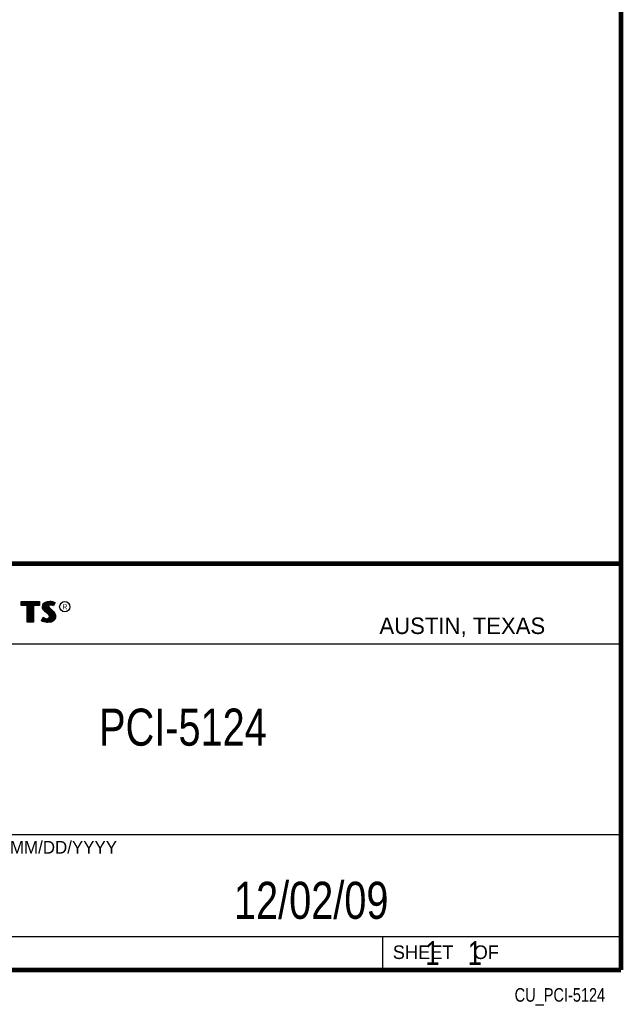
# Model space of a CAD drawing. Header units: inches. Extents: x 0.2 to 16.8, y 0.1 to 10.8.
# Tile 15 of 16: x 14.2 to 16.8, y 0.1 to 4.3. Entities that reach past the tile are written whole.
import ezdxf
from ezdxf.enums import TextEntityAlignment as Align

# ---------------------------------------------------------------- set-up
doc = ezdxf.new("R2010")
doc.units = ezdxf.units.IN
doc.header["$LTSCALE"] = 0.935
doc.header["$MEASUREMENT"] = 0
doc.layers.get('0').update_dxf_attribs({"linetype": 'CONTINUOUS'})
doc.styles.get("Standard").update_dxf_attribs({"font": 'txt', "width": 0.8})

msp = doc.modelspace()

# ---------------------------------------------------------------- linework, layer by layer
at = {"color": 2, "linetype": 'CONTINUOUS'}
for p, q in [((13.06524, 1.96953), (16.74504, 1.96953)), ((16.74504, 1.96953), (16.74504, 0.26053)), ((14.22365, 1.81126), (14.30046, 1.81126)), ((14.22365, 1.79499), (14.22365, 1.81126)), ((14.24884, 1.79499), (14.22365, 1.79499)), ((14.22618, 1.80873), (14.29793, 1.80873)), ((14.22618, 1.79752), (14.22618, 1.80873)), ((14.25137, 1.79752), (14.22618, 1.79752)), ((14.22819, 1.79752), (14.22819, 1.80873)), ((14.23167, 1.79752), (14.23167, 1.80873)), ((14.23514, 1.79752), (14.23514, 1.80873)), ((14.23862, 1.79752), (14.23862, 1.80873)), ((14.24209, 1.79752), (14.24209, 1.80873)), ((14.24557, 1.79752), (14.24557, 1.80873)), ((14.24884, 1.72404), (14.24884, 1.79499)), ((14.24904, 1.79752), (14.24904, 1.80873)), ((14.25137, 1.79752), (14.25252, 1.80873)), ((14.25137, 1.72656), (14.25137, 1.79752)), ((14.25599, 1.72656), (14.25599, 1.80873)), ((14.25947, 1.72656), (14.25947, 1.80873)), ((14.26295, 1.72656), (14.26295, 1.80873)), ((14.26642, 1.72656), (14.26642, 1.80873)), ((14.2699, 1.72656), (14.2699, 1.80873)), ((14.27274, 1.79752), (14.27337, 1.80873)), ((14.29793, 1.79752), (14.27274, 1.79752)), ((14.27274, 1.79752), (14.27274, 1.72656)), ((14.30046, 1.79499), (14.27527, 1.79499)), ((14.27527, 1.79499), (14.27527, 1.72404)), ((14.27685, 1.79752), (14.27685, 1.80873)), ((14.28032, 1.79752), (14.28032, 1.80873)), ((14.2838, 1.79752), (14.2838, 1.80873)), ((14.28727, 1.79752), (14.28727, 1.80873)), ((14.29075, 1.79752), (14.29075, 1.80873)), ((14.29422, 1.79752), (14.29422, 1.80873)), ((14.29793, 1.80873), (14.29793, 1.79752)), ((14.30046, 1.81126), (14.30046, 1.79499)), ((14.31325, 1.78946), (14.31475, 1.79695)), ((14.31385, 1.78376), (14.31325, 1.78946)), ((14.31475, 1.79695), (14.3194, 1.80385)), ((14.3158, 1.78934), (14.31713, 1.79596)), ((14.31633, 1.78435), (14.3158, 1.78934)), ((14.31805, 1.77985), (14.31633, 1.78435)), ((14.31713, 1.79596), (14.32125, 1.80207)), ((14.31855, 1.77853), (14.31855, 1.79807)), ((14.3194, 1.80385), (14.32555, 1.80834)), ((14.32125, 1.80207), (14.32678, 1.80611)), ((14.32203, 1.77481), (14.32203, 1.80264)), ((14.3255, 1.77133), (14.3255, 1.80518)), ((14.32555, 1.80834), (14.33424, 1.81179)), ((14.32678, 1.80611), (14.33486, 1.80932)), ((14.32898, 1.76843), (14.32898, 1.80699)), ((14.33245, 1.76552), (14.33245, 1.80836)), ((14.33424, 1.81179), (14.34384, 1.81284)), ((14.33486, 1.80932), (14.34389, 1.81031)), ((14.33704, 1.7936), (14.33593, 1.80943)), ((14.33593, 1.76261), (14.33679, 1.7911)), ((14.33704, 1.7936), (14.33679, 1.7911)), ((14.33679, 1.7911), (14.33761, 1.78743)), ((14.33867, 1.79617), (14.33704, 1.7936)), ((14.33761, 1.78743), (14.34129, 1.78287)), ((14.34106, 1.7979), (14.33867, 1.79617)), ((14.33949, 1.79275), (14.33934, 1.79125)), ((14.33934, 1.79125), (14.33994, 1.78856)), ((14.33941, 1.7967), (14.33941, 1.80981)), ((14.33941, 1.75939), (14.33941, 1.7852)), ((14.34054, 1.7944), (14.33949, 1.79275)), ((14.33994, 1.78856), (14.34309, 1.78466)), ((14.34219, 1.7956), (14.34054, 1.7944)), ((14.34424, 1.79884), (14.34106, 1.7979)), ((14.34474, 1.79635), (14.34219, 1.7956)), ((14.34288, 1.79844), (14.34288, 1.81019)), ((14.34309, 1.78466), (14.35464, 1.77506)), ((14.34384, 1.81284), (14.35029, 1.81239)), ((14.34389, 1.81031), (14.34994, 1.80988)), ((14.34737, 1.79919), (14.34424, 1.79884)), ((14.34744, 1.79665), (14.34474, 1.79635)), ((14.34636, 1.79907), (14.34636, 1.81013)), ((14.35061, 1.79902), (14.34737, 1.79919)), ((14.35029, 1.7965), (14.34744, 1.79665)), ((14.34983, 1.79906), (14.34983, 1.80989)), ((14.34994, 1.80988), (14.35666, 1.80845)), ((14.35029, 1.81239), (14.35734, 1.81089)), ((14.35479, 1.7956), (14.35029, 1.7965)), ((14.35542, 1.79805), (14.35061, 1.79902)), ((14.35331, 1.79848), (14.35331, 1.80917)), ((14.35719, 1.79485), (14.35479, 1.7956)), ((14.35826, 1.79717), (14.35542, 1.79805)), ((14.35666, 1.80845), (14.36074, 1.80705)), ((14.35678, 1.79763), (14.35678, 1.80841)), ((14.35959, 1.79335), (14.35719, 1.79485)), ((14.35734, 1.81089), (14.36169, 1.80939)), ((14.35857, 1.79697), (14.35826, 1.79717)), ((14.36307, 1.80596), (14.35857, 1.79697)), ((14.36649, 1.80715), (14.35959, 1.79335)), ((14.36026, 1.80033), (14.36026, 1.80721)), ((14.36074, 1.80705), (14.36307, 1.80596)), ((14.36169, 1.80939), (14.36649, 1.80715)), ((14.3092, 1.73054), (14.317, 1.74493)), ((14.3158, 1.77866), (14.31385, 1.78376)), ((14.3185, 1.77476), (14.3158, 1.77866)), ((14.317, 1.74493), (14.3203, 1.74253)), ((14.32044, 1.77639), (14.31805, 1.77985)), ((14.32375, 1.76952), (14.3185, 1.77476)), ((14.3203, 1.74253), (14.3236, 1.74088)), ((14.32545, 1.77138), (14.32044, 1.77639)), ((14.33574, 1.75947), (14.32375, 1.76952)), ((14.33745, 1.76134), (14.32545, 1.77138)), ((14.33964, 1.75557), (14.33574, 1.75947)), ((14.34163, 1.75716), (14.33745, 1.76134)), ((14.34189, 1.75198), (14.33964, 1.75557)), ((14.34069, 1.74208), (14.34219, 1.74448)), ((14.34129, 1.78287), (14.35294, 1.77319)), ((14.34423, 1.75301), (14.34163, 1.75716)), ((14.34294, 1.74823), (14.34189, 1.75198)), ((14.34219, 1.74448), (14.34294, 1.74823)), ((14.34257, 1.74031), (14.34458, 1.74353)), ((14.34288, 1.75517), (14.34288, 1.78155)), ((14.34554, 1.74833), (14.34423, 1.75301)), ((14.34458, 1.74353), (14.34554, 1.74833)), ((14.34636, 1.72661), (14.34636, 1.77866)), ((14.34983, 1.72707), (14.34983, 1.77577)), ((14.35294, 1.77319), (14.35598, 1.77015)), ((14.35331, 1.7293), (14.35331, 1.77282)), ((14.35464, 1.77506), (14.35779, 1.77192)), ((14.35598, 1.77015), (14.35902, 1.76697)), ((14.35678, 1.7306), (14.35678, 1.76931)), ((14.35779, 1.77192), (14.36094, 1.76862)), ((14.35902, 1.76697), (14.36239, 1.76262)), ((14.36026, 1.73444), (14.36026, 1.76537)), ((14.36094, 1.76862), (14.36454, 1.76397)), ((14.36239, 1.76262), (14.36489, 1.75763)), ((14.3657, 1.7434), (14.36314, 1.73763)), ((14.36373, 1.73828), (14.36489, 1.75763)), ((14.36454, 1.76397), (14.36724, 1.75857)), ((14.36489, 1.75763), (14.36609, 1.75375)), ((14.36814, 1.74268), (14.36529, 1.73624)), ((14.3665, 1.74848), (14.3657, 1.7434)), ((14.36609, 1.75375), (14.3665, 1.74848)), ((14.36724, 1.75857), (14.36859, 1.75423)), ((14.36904, 1.74838), (14.36814, 1.74268)), ((14.36859, 1.75423), (14.36904, 1.74838)), ((14.27527, 1.72404), (14.24884, 1.72404)), ((14.27274, 1.72656), (14.25137, 1.72656)), ((14.31415, 1.72724), (14.3092, 1.73054)), ((14.31252, 1.73136), (14.31784, 1.74119)), ((14.31534, 1.72949), (14.31252, 1.73136)), ((14.31895, 1.72529), (14.31415, 1.72724)), ((14.31508, 1.72959), (14.31508, 1.73608)), ((14.31969, 1.72772), (14.31534, 1.72949)), ((14.31784, 1.74119), (14.31898, 1.74036)), ((14.31855, 1.72796), (14.31898, 1.74036)), ((14.326, 1.72379), (14.31895, 1.72529)), ((14.31898, 1.74036), (14.32261, 1.73855)), ((14.32645, 1.72628), (14.31969, 1.72772)), ((14.32203, 1.72722), (14.32203, 1.73875)), ((14.32261, 1.73855), (14.32738, 1.7369)), ((14.3236, 1.74088), (14.32795, 1.73938)), ((14.3255, 1.72642), (14.3255, 1.73755)), ((14.332, 1.72289), (14.326, 1.72379)), ((14.33223, 1.72541), (14.32645, 1.72628)), ((14.32738, 1.7369), (14.3318, 1.73639)), ((14.32795, 1.73938), (14.33185, 1.73893)), ((14.32898, 1.7259), (14.32898, 1.73672)), ((14.3318, 1.73639), (14.33602, 1.73675)), ((14.33185, 1.73893), (14.33544, 1.73923)), ((14.33634, 1.72274), (14.332, 1.72289)), ((14.33622, 1.72528), (14.33223, 1.72541)), ((14.33245, 1.72538), (14.33245, 1.73632)), ((14.33544, 1.73923), (14.33814, 1.74028)), ((14.33593, 1.72524), (14.33593, 1.73671)), ((14.33602, 1.73675), (14.33935, 1.73804)), ((14.34918, 1.72698), (14.33622, 1.72528)), ((14.34999, 1.72454), (14.33634, 1.72274)), ((14.33814, 1.74028), (14.34069, 1.74208)), ((14.33935, 1.73804), (14.34257, 1.74031)), ((14.33941, 1.7257), (14.33941, 1.73806)), ((14.34288, 1.72615), (14.34288, 1.74053)), ((14.35799, 1.73194), (14.34918, 1.72698)), ((14.35959, 1.72994), (14.34999, 1.72454)), ((14.36314, 1.73763), (14.35799, 1.73194)), ((14.36529, 1.73624), (14.35959, 1.72994)), ((13.06532, 1.63288), (16.75003, 1.63288)), ((13.06524, 0.82953), (16.74504, 0.82953)), ((13.06524, 0.40053), (16.74504, 0.40053)), ((15.74504, 0.40053), (15.74504, 0.26053)), ((13.06524, 0.26053), (16.74504, 0.26053)), ((15.74616, 0.26074), (16.74616, 0.26074)), ((15.74616, 0.26074), (15.74616, 0.26024)), ((15.74616, 0.26024), (16.74616, 0.26024)), ((16.74616, 0.26074), (16.74616, 0.26024))]:
    msp.add_line(p, q, dxfattribs=at)
at = {"color": 7, "linetype": 'CONTINUOUS', "const_width": 0.02}
for points in [[(16.75, 0.25859), (16.75, 10.75859)], [(11.47181, 1.97017), (16.75, 1.97072)], [(0.25, 0.25859), (16.75, 0.25859)]]:
    msp.add_lwpolyline(points, dxfattribs=at)
at = {"color": 2, "linetype": 'CONTINUOUS'}
msp.add_circle((14.40744, 1.78964), 0.02154, dxfattribs=at)

# ---------------------------------------------------------------- texts
for s, height, p in [('R', 0.02174, (14.39705, 1.77824)), ('AUSTIN, TEXAS', 0.069617, (15.73268, 1.67446)), ('MM/DD/YYYY', 0.053254, (14.1765, 0.74944)), ('SHEET    OF', 0.057262, (15.78922, 0.30524))]:
    msp.add_text(s, height=height, dxfattribs=at).set_placement(p)
at = {"color": 2, "linetype": 'CONTINUOUS', "width": 0.8}
msp.add_text('CU_PCI-5124', height=0.057262, dxfattribs=at).set_placement((16.68366, 0.12536), align=Align.RIGHT)
at = {"color": 7, "linetype": 'CONTINUOUS'}
for s, insert, char_height, width, attachment_point in [('PCI-5124\\P ', (14.90514, 1.36034), 0.15625, 1, 2), ('12/02/09 ', (15.44554, 0.63066), 0.15625, 1.125, 2), ('    1    1', (15.80754, 0.38053), 0.1, 0.8, 1)]:
    msp.add_mtext(s, dxfattribs=dict(at, insert=insert, char_height=char_height, width=width, attachment_point=attachment_point))

doc.saveas('drawing.dxf')
